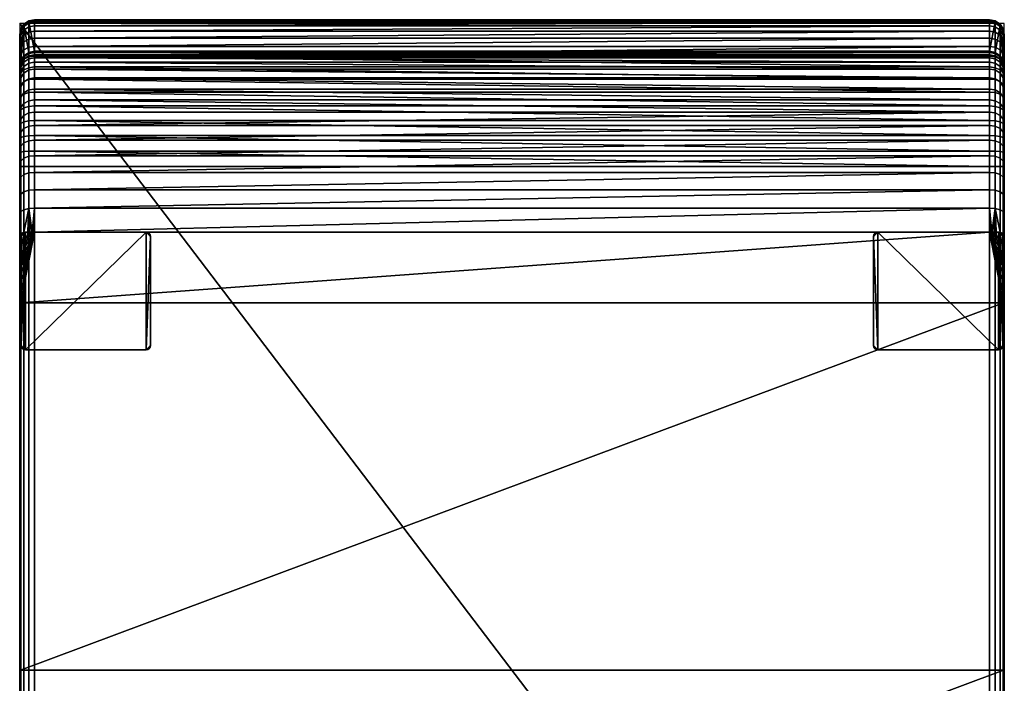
# Model space of a CAD drawing. Header units: millimetres. Extents: x 0 to 670, y -443 to 443.
# Tile 3 of 3: x 0 to 670, y -9 to 443. Entities that reach past the tile are written whole.
import ezdxf

# ---------------------------------------------------------------- set-up
doc = ezdxf.new("R2010")
doc.units = ezdxf.units.MM
doc.header["$MEASUREMENT"] = 0
for name, color, linetype, true_color in [('korpus', 7, 'Continuous', 0x000000), ('korpus boky', 1, 'Continuous', 0xff0000), ('korpus spodek', 252, 'Continuous', 0x696969), ('nozky', 254, 'Continuous', 0xbebebe), ('op pud plocha', 7, 'Continuous', 0x000000), ('openport', 5, 'Continuous', 0x0000ff)]:
    doc.layers.add(name, color=color, linetype=linetype, true_color=true_color)

msp = doc.modelspace()

# ---------------------------------------------------------------- linework, layer by layer
at = {"layer": 'openport'}
msp.add_lwpolyline([(0, -440), (670, -440), (670, 440), (0, 440)], close=True, dxfattribs=at)

# ---------------------------------------------------------------- meshes
at = {"layer": 'korpus'}
mesh = msp.add_polyface(dxfattribs=at)
corners = [(6.23, 419.69, 153.02), (6.16, 420.36, 154.89), (10, 421.13, 154.89), (10, 420.41, 152.84), (6.23, 418.05, 151.66), (10, 418.76, 151.46), (6.32, 415.91, 151.02), (10, 416.61, 150.93), (3, 417.58, 153.26), (2.91, 418.16, 154.89), (3, 415.95, 152), (2.93, 413.7, 151.31), (0.81, 414.38, 153.3), (0.76, 414.89, 154.89), (0.81, 412.76, 152.19), (6.32, 441.64, 332.04), (10, 442.34, 332.1), (10, 442.64, 321.46), (6.32, 441.94, 321.48), (2.93, 439.42, 331.86), (2.93, 439.71, 321.54), (0.7, 436.04, 331.58), (0.7, 436.32, 321.62), (0, 432.37, 331.29), (0, 432.64, 321.72), (6.32, 440.23, 342.51), (10, 440.92, 342.64), (2.93, 438.04, 342.09), (0.7, 434.71, 341.46), (0, 431.09, 340.77), (6.32, 437.72, 352.76), (10, 438.39, 352.97), (2.93, 435.58, 352.12), (0.7, 432.34, 351.14), (0, 428.82, 350.07), (6.32, 434.12, 362.69), (10, 434.77, 362.97), (2.93, 432.07, 361.83), (0.7, 428.95, 360.5), (0, 425.56, 359.07), (6.32, 429.49, 372.19), (10, 430.1, 372.53), (2.93, 427.54, 371.11), (0.7, 424.58, 369.46), (0, 421.36, 367.67), (6.32, 423.88, 381.14), (10, 424.46, 381.54), (2.93, 422.06, 379.86), (0.7, 419.29, 377.91), (0, 416.28, 375.79), (6.32, 417.36, 389.44), (10, 417.89, 389.91), (2.93, 415.68, 387.98), (0.7, 413.13, 385.74), (0, 410.37, 383.31), (6.32, 441.11, 310.95), (10, 441.8, 310.86), (0.7, 435.54, 311.69), (2.93, 438.9, 311.25), (0, 431.89, 312.17), (0, 411.04, 154.89), (10, 421.13, 154.89), (10, 441.8, 310.86), (660, 441.8, 310.86), (660, 421.13, 154.89), (660, 420.41, 152.84), (10, 420.41, 152.84), (660, 418.76, 151.46), (10, 416.61, 150.93), (10, 418.76, 151.46), (10, 442.64, 321.46), (660, 442.34, 332.1), (10, 442.34, 332.1), (10, 440.92, 342.64), (660, 442.64, 321.46), (660, 438.39, 352.97), (10, 438.39, 352.97), (10, 434.77, 362.97), (660, 430.1, 372.53), (10, 430.1, 372.53), (10, 424.46, 381.54), (660, 434.77, 362.97), (660, 440.92, 342.64), (660, 424.46, 381.54), (10, 417.89, 389.91)]
mesh.append_faces([[corners[k] for k in face] for face in [(0, 1, 2, 3), (4, 0, 3, 5), (6, 4, 5, 7), (8, 9, 1, 0), (10, 8, 0, 4), (11, 10, 4, 6), (12, 13, 9, 8), (14, 12, 8, 10), (15, 16, 17, 18), (19, 15, 18, 20), (21, 19, 20, 22), (23, 21, 22, 24), (25, 26, 16, 15), (27, 25, 15, 19), (28, 27, 19, 21), (29, 28, 21, 23), (30, 31, 26, 25), (32, 30, 25, 27), (33, 32, 27, 28), (34, 33, 28, 29), (35, 36, 31, 30), (37, 35, 30, 32), (38, 37, 32, 33), (39, 38, 33, 34), (40, 41, 36, 35), (42, 40, 35, 37), (43, 42, 37, 38), (44, 43, 38, 39), (45, 46, 41, 40), (47, 45, 40, 42), (48, 47, 42, 43), (49, 48, 43, 44), (50, 51, 46, 45), (52, 50, 45, 47), (53, 52, 47, 48), (54, 53, 48, 49), (55, 18, 17, 56), (57, 22, 20, 58), (59, 24, 22, 57), (58, 20, 18, 55), (2, 55, 56, 56), (13, 57, 58, 58), (60, 59, 57, 57), (58, 55, 1, 1), (55, 2, 1, 1), (57, 13, 60, 60), (58, 9, 13, 13), (58, 1, 9, 9), (61, 62, 63, 64), (65, 66, 61, 61), (67, 68, 69, 69), (66, 67, 69, 69), (63, 62, 70, 70), (71, 72, 73, 73), (74, 70, 72, 72), (75, 76, 77, 77), (78, 79, 80, 80), (81, 77, 79, 79), (82, 73, 76, 76), (71, 74, 72, 72), (83, 80, 84, 84)]])
mesh = msp.add_polyface(dxfattribs=at)
corners = [(663.77, 419.69, 153.02), (660, 420.41, 152.84), (660, 421.13, 154.89), (663.84, 420.36, 154.89), (663.77, 418.05, 151.66), (660, 418.76, 151.46), (663.68, 415.91, 151.02), (660, 416.61, 150.93), (667, 417.58, 153.26), (667.09, 418.16, 154.89), (667, 415.95, 152), (667.07, 413.7, 151.31), (669.19, 414.38, 153.3), (669.24, 414.89, 154.89), (669.19, 412.76, 152.19), (669.21, 411.73, 151.91), (663.68, 441.64, 332.04), (663.68, 441.94, 321.48), (660, 442.64, 321.46), (660, 442.34, 332.1), (667.07, 439.42, 331.86), (667.07, 439.71, 321.54), (669.3, 436.04, 331.58), (669.3, 436.32, 321.62), (670, 432.37, 331.29), (670, 432.64, 321.72), (663.68, 440.23, 342.51), (660, 440.92, 342.64), (667.07, 438.04, 342.09), (669.3, 434.71, 341.46), (670, 431.09, 340.77), (663.68, 437.72, 352.76), (660, 438.39, 352.97), (667.07, 435.58, 352.12), (669.3, 432.34, 351.14), (670, 428.82, 350.07), (663.68, 434.12, 362.69), (660, 434.77, 362.97), (667.07, 432.07, 361.83), (669.3, 428.95, 360.5), (670, 425.56, 359.07), (663.68, 429.49, 372.19), (660, 430.1, 372.53), (667.07, 427.54, 371.11), (669.3, 424.58, 369.46), (670, 421.36, 367.67), (663.68, 423.88, 381.14), (660, 424.46, 381.54), (667.07, 422.06, 379.86), (669.3, 419.29, 377.91), (670, 416.28, 375.79), (663.68, 417.36, 389.44), (660, 417.89, 389.91), (667.07, 415.68, 387.98), (669.3, 413.13, 385.74), (670, 410.37, 383.31), (663.68, 409.98, 397), (660, 410.46, 397.52), (663.68, 441.11, 310.95), (660, 441.8, 310.86), (669.3, 435.54, 311.69), (667.07, 438.9, 311.25), (670, 431.89, 312.17), (670, 411.04, 154.89), (10, 421.13, 154.89), (660, 421.13, 154.89), (660, 420.41, 152.84), (10, 420.41, 152.84), (660, 418.76, 151.46), (10, 416.61, 150.93), (660, 416.61, 150.93), (10, 440.92, 342.64), (660, 440.92, 342.64), (660, 442.34, 332.1), (10, 442.64, 321.46), (660, 442.64, 321.46), (660, 441.8, 310.86), (660, 438.39, 352.97), (10, 434.77, 362.97), (660, 434.77, 362.97), (10, 438.39, 352.97), (10, 430.1, 372.53), (660, 430.1, 372.53), (10, 424.46, 381.54), (660, 424.46, 381.54), (10, 417.89, 389.91), (660, 417.89, 389.91), (660, 410.46, 397.52)]
mesh.append_faces([[corners[k] for k in face] for face in [(0, 1, 2, 3), (4, 5, 1, 0), (6, 7, 5, 4), (8, 0, 3, 9), (10, 4, 0, 8), (11, 6, 4, 10), (12, 8, 9, 13), (14, 10, 8, 12), (11, 10, 15, 15), (16, 17, 18, 19), (20, 21, 17, 16), (22, 23, 21, 20), (24, 25, 23, 22), (26, 16, 19, 27), (28, 20, 16, 26), (29, 22, 20, 28), (30, 24, 22, 29), (31, 26, 27, 32), (33, 28, 26, 31), (34, 29, 28, 33), (35, 30, 29, 34), (36, 31, 32, 37), (38, 33, 31, 36), (39, 34, 33, 38), (40, 35, 34, 39), (41, 36, 37, 42), (43, 38, 36, 41), (44, 39, 38, 43), (45, 40, 39, 44), (46, 41, 42, 47), (48, 43, 41, 46), (49, 44, 43, 48), (50, 45, 44, 49), (51, 46, 47, 52), (53, 48, 46, 51), (54, 49, 48, 53), (55, 50, 49, 54), (56, 51, 52, 57), (58, 59, 18, 17), (60, 61, 21, 23), (62, 60, 23, 25), (61, 58, 17, 21), (2, 59, 58, 58), (13, 61, 60, 60), (63, 60, 62, 62), (61, 3, 58, 58), (58, 3, 2, 2), (60, 63, 13, 13), (61, 13, 9, 9), (61, 9, 3, 3), (64, 65, 66, 66), (67, 66, 68, 68), (69, 68, 70, 70), (71, 72, 73, 73), (74, 75, 76, 76), (77, 78, 79, 79), (80, 77, 72, 72), (81, 82, 79, 79), (82, 83, 84, 84), (84, 85, 86, 86), (87, 86, 85, 85)]])
mesh = msp.add_polyface(dxfattribs=at)
corners = [(0.7, 410.34, 151.76), (0.05, 408.31, 152.12), (0.2, 409.27, 152.01), (0, 407.34, 152.23), (0, 406.69, 152.24), (0.79, 411.73, 151.91), (2.93, 413.7, 151.31), (3, 415.95, 152), (0.81, 412.76, 152.19), (0, 410.56, 153.33), (0, 411.04, 154.89), (0.76, 414.89, 154.89), (0.81, 414.38, 153.3), (0.22, 410.9, 152.28), (0, 408.96, 152.41), (0.06, 408.91, 152.15), (0.21, 409.87, 152.07), (0, 407.93, 152.25), (6.32, 342.67, 423.3), (6.32, -342.67, 423.3), (10, -342.67, 424), (10, 342.67, 424), (0.7, 342.67, 417.68), (0.7, -342.67, 417.68), (2.93, -342.67, 421.07), (2.93, 342.67, 421.07), (0, 342.67, 414), (0, -342.67, 414), (6.32, 409.98, 397), (10, 410.46, 397.52), (10, 417.89, 389.91), (6.32, 417.36, 389.44), (2.93, 408.47, 395.36), (2.93, 415.68, 387.98), (0.7, 406.18, 392.87), (0.7, 413.13, 385.74), (0, 403.68, 390.16), (0, 410.37, 383.31), (6.32, 401.85, 403.73), (10, 402.26, 404.3), (2.93, 400.52, 401.95), (0.7, 398.5, 399.22), (0, 396.3, 396.27), (6.32, 393.04, 409.57), (10, 393.4, 410.18), (2.93, 391.91, 407.65), (0.7, 390.19, 404.73), (0, 388.33, 401.56), (6.32, 383.67, 414.44), (10, 383.96, 415.08), (2.93, 382.75, 412.41), (0.7, 381.35, 409.33), (0, 379.83, 405.97), (6.32, 373.83, 418.28), (10, 374.06, 418.95), (2.93, 373.14, 416.17), (0.7, 372.07, 412.95), (0, 370.92, 409.45), (6.32, 363.64, 421.06), (10, 363.79, 421.74), (2.93, 363.17, 418.88), (0.7, 362.46, 415.57), (0, 361.68, 411.97), (6.32, 353.22, 422.74), (10, 353.29, 423.43), (2.93, 352.98, 420.52), (0.7, 352.62, 417.15), (0, 352.23, 413.49), (660, 342.67, 424), (10, 342.67, 424), (10, -342.67, 424), (660, -342.67, 424), (660, 383.96, 415.08), (10, 393.4, 410.18), (10, 383.96, 415.08), (660, 402.26, 404.3), (10, 410.46, 397.52), (10, 402.26, 404.3), (10, 353.29, 423.43), (660, 363.79, 421.74), (10, 374.06, 418.95), (10, 363.79, 421.74), (660, 374.06, 418.95), (660, 410.46, 397.52), (10, 417.89, 389.91)]
mesh.append_faces([[corners[k] for k in face] for face in [(0, 1, 2, 2), (0, 3, 1, 1), (0, 4, 3, 3), (5, 6, 0, 0), (7, 5, 8, 8), (6, 5, 7, 7), (9, 10, 11, 12), (13, 12, 8, 8), (9, 13, 14, 14), (12, 13, 9, 9), (1, 15, 16, 2), (3, 17, 15, 1), (5, 2, 16, 16), (0, 2, 5, 5), (16, 13, 8, 5), (15, 13, 16, 16), (14, 15, 17, 17), (13, 15, 14, 14), (18, 19, 20, 21), (22, 23, 24, 25), (26, 27, 23, 22), (25, 24, 19, 18), (28, 29, 30, 31), (32, 28, 31, 33), (34, 32, 33, 35), (36, 34, 35, 37), (38, 39, 29, 28), (40, 38, 28, 32), (41, 40, 32, 34), (42, 41, 34, 36), (43, 44, 39, 38), (45, 43, 38, 40), (46, 45, 40, 41), (47, 46, 41, 42), (48, 49, 44, 43), (50, 48, 43, 45), (51, 50, 45, 46), (52, 51, 46, 47), (53, 54, 49, 48), (55, 53, 48, 50), (56, 55, 50, 51), (57, 56, 51, 52), (58, 59, 54, 53), (60, 58, 53, 55), (61, 60, 55, 56), (62, 61, 56, 57), (63, 64, 59, 58), (65, 63, 58, 60), (66, 65, 60, 61), (67, 66, 61, 62), (18, 21, 64, 63), (25, 18, 63, 65), (22, 25, 65, 66), (26, 22, 66, 67), (68, 69, 70, 71), (72, 73, 74, 74), (75, 76, 77, 77), (68, 78, 69, 69), (79, 80, 81, 81), (82, 74, 80, 80), (76, 83, 84, 84)]])
mesh = msp.add_polyface(dxfattribs=at)
corners = [(669.3, 410.34, 151.76), (669.8, 409.27, 152.01), (669.95, 408.31, 152.12), (670, 407.34, 152.23), (670, 406.69, 152.24), (669.21, 411.73, 151.91), (667.07, 413.7, 151.31), (667, 415.95, 152), (669.19, 412.76, 152.19), (670, 410.56, 153.33), (669.19, 414.38, 153.3), (669.24, 414.89, 154.89), (670, 411.04, 154.89), (669.78, 410.9, 152.28), (670, 408.96, 152.41), (669.79, 409.87, 152.07), (669.94, 408.91, 152.15), (670, 407.93, 152.25), (663.68, 342.67, 423.3), (660, 342.67, 424), (660, -342.67, 424), (663.68, -342.67, 423.3), (669.3, 342.67, 417.68), (667.07, 342.67, 421.07), (667.07, -342.67, 421.07), (669.3, -342.67, 417.68), (670, 342.67, 414), (670, -342.67, 414), (667.07, 408.47, 395.36), (667.07, 415.68, 387.98), (663.68, 417.36, 389.44), (663.68, 409.98, 397), (669.3, 406.18, 392.87), (669.3, 413.13, 385.74), (670, 403.68, 390.16), (670, 410.37, 383.31), (663.68, 401.85, 403.73), (660, 410.46, 397.52), (660, 402.26, 404.3), (667.07, 400.52, 401.95), (669.3, 398.5, 399.22), (670, 396.3, 396.27), (663.68, 393.04, 409.57), (660, 393.4, 410.18), (667.07, 391.91, 407.65), (669.3, 390.19, 404.73), (670, 388.33, 401.56), (663.68, 383.67, 414.44), (660, 383.96, 415.08), (667.07, 382.75, 412.41), (669.3, 381.35, 409.33), (670, 379.83, 405.97), (663.68, 373.83, 418.28), (660, 374.06, 418.95), (667.07, 373.14, 416.17), (669.3, 372.07, 412.95), (670, 370.92, 409.45), (663.68, 363.64, 421.06), (660, 363.79, 421.74), (667.07, 363.17, 418.88), (669.3, 362.46, 415.57), (670, 361.68, 411.97), (663.68, 353.22, 422.74), (660, 353.29, 423.43), (667.07, 352.98, 420.52), (669.3, 352.62, 417.15), (670, 352.23, 413.49), (10, 402.26, 404.3), (10, 393.4, 410.18), (660, 393.4, 410.18), (10, 363.79, 421.74), (10, 353.29, 423.43), (660, 353.29, 423.43), (660, 402.26, 404.3), (10, 410.46, 397.52), (660, 410.46, 397.52), (660, 363.79, 421.74), (10, 383.96, 415.08), (660, 374.06, 418.95), (660, 383.96, 415.08), (10, 374.06, 418.95), (660, 342.67, 424)]
mesh.append_faces([[corners[k] for k in face] for face in [(0, 1, 2, 2), (0, 2, 3, 3), (0, 3, 4, 4), (5, 0, 6, 6), (7, 8, 5, 5), (9, 10, 11, 12), (13, 8, 10, 10), (9, 14, 13, 13), (10, 9, 13, 13), (2, 1, 15, 16), (3, 2, 16, 17), (5, 15, 1, 1), (0, 5, 1, 1), (15, 5, 8, 13), (16, 15, 13, 13), (14, 17, 16, 16), (13, 14, 16, 16), (18, 19, 20, 21), (22, 23, 24, 25), (26, 22, 25, 27), (23, 18, 21, 24), (28, 29, 30, 31), (32, 33, 29, 28), (34, 35, 33, 32), (36, 31, 37, 38), (39, 28, 31, 36), (40, 32, 28, 39), (41, 34, 32, 40), (42, 36, 38, 43), (44, 39, 36, 42), (45, 40, 39, 44), (46, 41, 40, 45), (47, 42, 43, 48), (49, 44, 42, 47), (50, 45, 44, 49), (51, 46, 45, 50), (52, 47, 48, 53), (54, 49, 47, 52), (55, 50, 49, 54), (56, 51, 50, 55), (57, 52, 53, 58), (59, 54, 52, 57), (60, 55, 54, 59), (61, 56, 55, 60), (62, 57, 58, 63), (64, 59, 57, 62), (65, 60, 59, 64), (66, 61, 60, 65), (18, 62, 63, 19), (23, 64, 62, 18), (22, 65, 64, 23), (26, 66, 65, 22), (67, 68, 69, 69), (70, 71, 72, 72), (67, 69, 73, 73), (74, 73, 75, 75), (70, 72, 76, 76), (77, 78, 79, 79), (78, 80, 76, 76), (68, 79, 69, 69), (72, 71, 81, 81)]])
at = {"layer": 'korpus boky'}
mesh = msp.add_polyface(dxfattribs=at)
corners = [(0, -432.64, 321.72), (0, -432.37, 331.29), (0, -431.89, 312.17), (0, -431.09, 340.77), (0, -428.82, 350.07), (0, -425.56, 359.07), (0, -421.47, 233.53), (0, -421.36, 367.67), (0, -416.28, 375.79), (0, -411.04, 154.89), (0, -410.56, 153.33), (0, -410.37, 383.31), (0, -408.96, 152.41), (0, -407.93, 152.25), (0, -407.34, 152.23), (0, -406.69, 152.24), (0, -403.9, 136.96), (0, -403.68, 390.16), (0, -399.62, 122.04), (0, -396.3, 396.27), (0, -393.89, 107.6), (0, -388.33, 401.56), (0, -386.78, 93.79), (0, -379.87, 82.92), (0, -379.83, 405.97), (0, -372.1, 72.65), (0, -370.92, 409.45), (0, -363.52, 63.04), (0, -361.68, 411.97), (0, -354.19, 54.16), (0, -352.23, 413.49), (0, -344.16, 46.08), (0, -342.67, 414), (0, -333.51, 38.84), (0, -322.3, 32.48), (0, -310.62, 27.06), (0, -296, 21.83), (0, -280.94, 18.05), (0, -265.57, 15.76), (0, -250.06, 15), (0, 250.06, 15), (0, 265.57, 15.76), (0, 280.94, 18.05), (0, 296, 21.83), (0, 310.62, 27.06), (0, 322.3, 32.48), (0, 333.51, 38.84), (0, 342.67, 414), (0, 344.16, 46.08), (0, 352.23, 413.49), (0, 354.19, 54.16), (0, 361.68, 411.97), (0, 363.52, 63.04), (0, 370.92, 409.45), (0, 372.1, 72.65), (0, 379.83, 405.97), (0, 379.87, 82.92), (0, 386.78, 93.79), (0, 388.33, 401.56), (0, 393.89, 107.6), (0, 396.3, 396.27), (0, 399.62, 122.04), (0, 403.68, 390.16), (0, 403.9, 136.96), (0, 406.69, 152.24), (0, 407.34, 152.23), (0, 407.93, 152.25), (0, 408.96, 152.41), (0, 410.37, 383.31), (0, 410.56, 153.33), (0, 411.04, 154.89), (0, 416.28, 375.79), (0, 421.36, 367.67), (0, 425.56, 359.07), (0, 428.82, 350.07), (0, 431.09, 340.77), (0, 431.89, 312.17), (0, 432.37, 331.29), (0, 432.64, 321.72)]
mesh.append_faces([[corners[k] for k in face] for face in [(20, 18, 25, 25), (20, 23, 22, 22), (18, 15, 39, 39), (13, 12, 9, 9), (18, 16, 15, 15), (14, 13, 9, 9), (15, 14, 9, 9), (23, 20, 25, 25), (36, 35, 34, 34), (37, 36, 33, 33), (34, 33, 36, 36), (37, 18, 39, 39), (31, 27, 25, 25), (25, 33, 31, 31), (29, 27, 31, 31), (37, 33, 25, 25), (37, 25, 18, 18), (39, 15, 6, 6), (2, 0, 1, 1), (7, 28, 2, 2), (7, 2, 1, 1), (2, 32, 6, 6), (5, 3, 4, 4), (3, 5, 1, 1), (5, 7, 1, 1), (8, 17, 7, 7), (12, 10, 9, 9), (6, 15, 9, 9), (19, 7, 17, 17), (11, 17, 8, 8), (28, 19, 21, 21), (32, 2, 28, 28), (26, 21, 24, 24), (30, 32, 28, 28), (28, 21, 26, 26), (19, 28, 7, 7), (32, 39, 6, 6), (37, 39, 38, 38), (47, 40, 39, 39), (42, 40, 61, 61), (41, 40, 42, 42), (42, 46, 43, 43), (43, 46, 45, 45), (48, 46, 54, 54), (42, 54, 46, 46), (45, 44, 43, 43), (48, 52, 50, 50), (42, 61, 54, 54), (59, 57, 56, 56), (54, 59, 56, 56), (59, 54, 61, 61), (64, 63, 61, 61), (65, 64, 70, 70), (66, 65, 70, 70), (61, 40, 64, 64), (52, 48, 54, 54), (64, 40, 47, 47), (62, 72, 60, 60), (68, 71, 62, 62), (47, 51, 76, 76), (76, 64, 47, 47), (58, 60, 51, 51), (51, 47, 49, 49), (51, 53, 58, 58), (77, 51, 60, 60), (58, 53, 55, 55), (70, 67, 66, 66), (70, 64, 76, 76), (77, 78, 76, 76), (76, 51, 77, 77), (72, 77, 60, 60), (71, 72, 62, 62), (74, 75, 73, 73), (77, 72, 73, 73), (77, 73, 75, 75), (69, 67, 70, 70), (32, 47, 39, 39)]])
mesh = msp.add_polyface(dxfattribs=at)
corners = [(670, -432.64, 321.72), (670, -432.37, 331.29), (670, -431.89, 312.17), (670, -431.09, 340.77), (670, -428.82, 350.07), (670, -425.56, 359.07), (670, -421.47, 233.53), (670, -421.36, 367.67), (670, -416.28, 375.79), (670, -411.04, 154.89), (670, -410.56, 153.33), (670, -410.37, 383.31), (670, -408.96, 152.41), (670, -407.93, 152.25), (670, -407.34, 152.23), (670, -406.69, 152.24), (670, -403.9, 136.96), (670, -403.68, 390.16), (670, -399.62, 122.04), (670, -396.3, 396.27), (670, -393.89, 107.6), (670, -388.33, 401.56), (670, -386.78, 93.79), (670, -379.87, 82.92), (670, -379.83, 405.97), (670, -372.1, 72.65), (670, -370.92, 409.45), (670, -363.52, 63.04), (670, -361.68, 411.97), (670, -354.19, 54.16), (670, -352.23, 413.49), (670, -344.16, 46.08), (670, -342.67, 414), (670, -333.51, 38.84), (670, -322.3, 32.48), (670, -310.62, 27.06), (670, -296, 21.83), (670, -280.94, 18.05), (670, -265.57, 15.76), (670, -250.06, 15), (670, 250.06, 15), (670, 265.57, 15.76), (670, 280.94, 18.05), (670, 296, 21.83), (670, 310.62, 27.06), (670, 322.3, 32.48), (670, 333.51, 38.84), (670, 342.67, 414), (670, 344.16, 46.08), (670, 352.23, 413.49), (670, 354.19, 54.16), (670, 361.68, 411.97), (670, 363.52, 63.04), (670, 370.92, 409.45), (670, 372.1, 72.65), (670, 379.83, 405.97), (670, 379.87, 82.92), (670, 386.78, 93.79), (670, 388.33, 401.56), (670, 393.89, 107.6), (670, 396.3, 396.27), (670, 399.62, 122.04), (670, 403.68, 390.16), (670, 403.9, 136.96), (670, 406.69, 152.24), (670, 407.34, 152.23), (670, 407.93, 152.25), (670, 408.96, 152.41), (670, 410.37, 383.31), (670, 410.56, 153.33), (670, 411.04, 154.89), (670, 416.28, 375.79), (670, 421.36, 367.67), (670, 425.56, 359.07), (670, 428.82, 350.07), (670, 431.09, 340.77), (670, 431.89, 312.17), (670, 432.37, 331.29), (670, 432.64, 321.72)]
mesh.append_faces([[corners[k] for k in face] for face in [(20, 25, 18, 18), (20, 22, 23, 23), (18, 39, 15, 15), (13, 9, 12, 12), (18, 15, 16, 16), (14, 9, 13, 13), (15, 9, 14, 14), (23, 25, 20, 20), (36, 34, 35, 35), (37, 33, 36, 36), (34, 36, 33, 33), (37, 39, 18, 18), (31, 25, 27, 27), (25, 31, 33, 33), (29, 31, 27, 27), (37, 25, 33, 33), (37, 18, 25, 25), (39, 6, 15, 15), (2, 1, 0, 0), (7, 2, 28, 28), (7, 1, 2, 2), (2, 6, 32, 32), (5, 4, 3, 3), (3, 1, 5, 5), (5, 1, 7, 7), (8, 7, 17, 17), (12, 9, 10, 10), (6, 9, 15, 15), (19, 17, 7, 7), (11, 8, 17, 17), (28, 21, 19, 19), (32, 28, 2, 2), (26, 24, 21, 21), (30, 28, 32, 32), (28, 26, 21, 21), (19, 7, 28, 28), (32, 6, 39, 39), (37, 38, 39, 39), (47, 39, 40, 40), (42, 61, 40, 40), (41, 42, 40, 40), (42, 43, 46, 46), (43, 45, 46, 46), (48, 54, 46, 46), (42, 46, 54, 54), (45, 43, 44, 44), (48, 50, 52, 52), (42, 54, 61, 61), (59, 56, 57, 57), (54, 56, 59, 59), (59, 61, 54, 54), (64, 61, 63, 63), (65, 70, 64, 64), (66, 70, 65, 65), (61, 64, 40, 40), (52, 54, 48, 48), (64, 47, 40, 40), (62, 60, 72, 72), (68, 62, 71, 71), (47, 76, 51, 51), (76, 47, 64, 64), (58, 51, 60, 60), (51, 49, 47, 47), (51, 58, 53, 53), (77, 60, 51, 51), (58, 55, 53, 53), (70, 66, 67, 67), (70, 76, 64, 64), (77, 76, 78, 78), (76, 77, 51, 51), (72, 60, 77, 77), (71, 62, 72, 72), (74, 73, 75, 75), (77, 73, 72, 72), (77, 75, 73, 73), (69, 70, 67, 67), (32, 39, 47, 47)]])
at = {"layer": 'korpus spodek'}
mesh = msp.add_polyface(dxfattribs=at)
corners = [(3.13, 287.39, 12), (5.21, 293.59, 12), (10, 298.05, 12), (7.03, 296.44, 12), (9.15, 297.93, 12), (8.38, 297.59, 12), (1.98, 281.15, 12), (1.28, 274.84, 12), (0.87, 268.81, 12), (0.46, 250.06, 12), (660, 298.05, 12), (669.54, 250.06, 12), (0.46, 0, 12), (6.32, 338.42, 30.94), (10, 338.79, 30.34), (10, 326.88, 23.59), (6.32, 326.55, 24.21), (6.32, 349.7, 38.61), (10, 350.12, 38.04), (6.32, 360.32, 47.17), (10, 360.78, 46.64), (2.93, 358.85, 48.84), (2.93, 348.37, 40.4), (6.32, 370.2, 56.57), (10, 370.7, 56.08), (2.93, 368.6, 58.12), (6.32, 379.28, 66.74), (10, 379.82, 66.3), (2.93, 377.56, 68.16), (6.32, 387.51, 77.62), (10, 388.09, 77.22), (2.93, 385.68, 78.89), (6.32, 394.82, 89.13), (10, 395.43, 88.78), (2.93, 392.9, 90.25), (6.32, 402.35, 103.75), (10, 402.99, 103.46), (2.93, 400.33, 104.67), (6.32, 408.42, 119.04), (10, 409.08, 118.81), (2.93, 406.31, 119.75), (6.32, 412.95, 134.84), (10, 413.64, 134.68), (2.93, 410.79, 135.35), (6.32, 415.91, 151.02), (10, 416.61, 150.93), (2.93, 413.7, 151.31), (10, 314.45, 17.83), (9.15, 297.93, 12), (8.38, 297.59, 12), (10, 298.05, 12), (6.32, 314.18, 18.47), (7.03, 296.44, 12), (5.21, 293.59, 12), (10, 314.45, 17.83), (660, 314.45, 17.83), (10, 298.05, 12), (10, 326.88, 23.59), (660, 326.88, 23.59), (660, 360.78, 46.64), (10, 350.12, 38.04), (10, 360.78, 46.64), (660, 350.12, 38.04), (10, 338.79, 30.34), (660, 338.79, 30.34), (10, 370.7, 56.08), (660, 370.7, 56.08), (10, 379.82, 66.3), (10, 388.09, 77.22), (660, 379.82, 66.3), (10, 395.43, 88.78), (660, 388.09, 77.22), (10, 409.08, 118.81), (660, 402.99, 103.46), (10, 402.99, 103.46), (660, 409.08, 118.81), (10, 413.64, 134.68), (660, 395.43, 88.78), (10, 416.61, 150.93), (660, 413.64, 134.68)]
mesh.append_faces([[corners[k] for k in face] for face in [(0, 1, 2, 2), (3, 2, 1, 1), (4, 2, 5, 5), (3, 5, 2, 2), (6, 0, 2, 2), (7, 6, 2, 2), (8, 7, 2, 2), (9, 2, 10, 10), (11, 12, 9, 9), (13, 14, 15, 16), (17, 18, 14, 13), (19, 20, 18, 17), (21, 19, 17, 22), (23, 24, 20, 19), (25, 23, 19, 21), (26, 27, 24, 23), (28, 26, 23, 25), (29, 30, 27, 26), (31, 29, 26, 28), (32, 33, 30, 29), (34, 32, 29, 31), (35, 36, 33, 32), (37, 35, 32, 34), (38, 39, 36, 35), (40, 38, 35, 37), (41, 42, 39, 38), (43, 41, 38, 40), (44, 45, 42, 41), (46, 44, 41, 43), (47, 48, 49, 49), (48, 47, 50, 50), (51, 47, 49, 49), (15, 47, 51, 16), (52, 53, 51, 51), (49, 52, 51, 51), (54, 55, 56, 56), (54, 57, 58, 58), (59, 60, 61, 61), (60, 62, 63, 63), (63, 64, 57, 57), (65, 66, 61, 61), (64, 58, 57, 57), (67, 68, 69, 69), (68, 70, 71, 71), (72, 73, 74, 74), (75, 72, 76, 76), (77, 70, 74, 74), (76, 78, 79, 79)]])
mesh = msp.add_polyface(dxfattribs=at)
corners = [(663.68, 349.7, 38.61), (663.68, 338.42, 30.94), (660, 338.79, 30.34), (660, 350.12, 38.04), (667.07, 348.37, 40.4), (667.07, 337.24, 32.83), (669.3, 346.35, 43.12), (669.3, 335.45, 35.71), (663.68, 360.32, 47.17), (660, 360.78, 46.64), (667.07, 358.85, 48.84), (669.3, 356.62, 51.39), (670, 354.19, 54.16), (670, 344.16, 46.08), (663.68, 370.2, 56.57), (660, 370.7, 56.08), (667.07, 368.6, 58.12), (669.3, 366.16, 60.48), (670, 363.52, 63.04), (663.68, 379.28, 66.74), (660, 379.82, 66.3), (667.07, 377.56, 68.16), (669.3, 374.94, 70.31), (670, 372.1, 72.65), (663.68, 387.51, 77.62), (660, 388.09, 77.22), (667.07, 385.68, 78.89), (669.3, 382.89, 80.82), (670, 379.87, 82.92), (663.68, 394.82, 89.13), (660, 395.43, 88.78), (667.07, 392.9, 90.25), (669.3, 389.96, 91.95), (670, 386.78, 93.79), (663.68, 402.35, 103.75), (660, 402.99, 103.46), (667.07, 400.33, 104.67), (669.3, 397.24, 106.08), (670, 393.89, 107.6), (663.68, 408.42, 119.04), (660, 409.08, 118.81), (667.07, 406.31, 119.75), (669.3, 403.1, 120.85), (670, 399.62, 122.04), (663.68, 412.95, 134.84), (660, 413.64, 134.68), (667.07, 410.79, 135.35), (669.3, 407.48, 136.12), (670, 403.9, 136.96), (663.68, 415.91, 151.02), (660, 416.61, 150.93), (667.07, 413.7, 151.31), (669.3, 410.34, 151.76), (670, 406.69, 152.24), (10, 360.78, 46.64), (660, 370.7, 56.08), (660, 360.78, 46.64), (10, 350.12, 38.04), (660, 350.12, 38.04), (10, 370.7, 56.08), (660, 379.82, 66.3), (10, 388.09, 77.22), (660, 388.09, 77.22), (10, 395.43, 88.78), (660, 395.43, 88.78), (10, 409.08, 118.81), (660, 409.08, 118.81), (660, 402.99, 103.46), (10, 416.61, 150.93), (660, 416.61, 150.93), (660, 413.64, 134.68), (10, 413.64, 134.68), (10, 402.99, 103.46), (10, 379.82, 66.3)]
mesh.append_faces([[corners[k] for k in face] for face in [(0, 1, 2, 3), (4, 5, 1, 0), (6, 7, 5, 4), (8, 0, 3, 9), (10, 4, 0, 8), (11, 6, 4, 10), (12, 13, 6, 11), (14, 8, 9, 15), (16, 10, 8, 14), (17, 11, 10, 16), (18, 12, 11, 17), (19, 14, 15, 20), (21, 16, 14, 19), (22, 17, 16, 21), (23, 18, 17, 22), (24, 19, 20, 25), (26, 21, 19, 24), (27, 22, 21, 26), (28, 23, 22, 27), (29, 24, 25, 30), (31, 26, 24, 29), (32, 27, 26, 31), (33, 28, 27, 32), (34, 29, 30, 35), (36, 31, 29, 34), (37, 32, 31, 36), (38, 33, 32, 37), (39, 34, 35, 40), (41, 36, 34, 39), (42, 37, 36, 41), (43, 38, 37, 42), (44, 39, 40, 45), (46, 41, 39, 44), (47, 42, 41, 46), (48, 43, 42, 47), (49, 44, 45, 50), (51, 46, 44, 49), (52, 47, 46, 51), (53, 48, 47, 52), (54, 55, 56, 56), (57, 56, 58, 58), (55, 59, 60, 60), (61, 62, 60, 60), (63, 64, 62, 62), (65, 66, 67, 67), (68, 69, 70, 70), (70, 66, 71, 71), (67, 64, 72, 72), (59, 73, 60, 60)]])
mesh = msp.add_polyface(dxfattribs=at)
corners = [(0.49, 256.11, 12), (10, 298.05, 12), (0.46, 250.06, 12), (0.62, 262.46, 12), (0.87, 268.81, 12), (0.7, 281.65, 14.44), (0, 265.57, 15.76), (0, 280.94, 18.05), (0, 296, 21.83), (0.7, 297.07, 18.3), (6.32, 314.18, 18.47), (2.93, 298.05, 15.06), (2.93, 313.33, 20.53), (0.7, 312.03, 23.66), (0, 310.62, 27.06), (2.93, 325.54, 26.19), (6.32, 326.55, 24.21), (0.7, 323.99, 29.21), (0, 322.3, 32.48), (2.93, 337.24, 32.83), (6.32, 338.42, 30.94), (0.7, 335.45, 35.71), (0, 333.51, 38.84), (2.93, 348.37, 40.4), (6.32, 349.7, 38.61), (0.7, 346.35, 43.12), (0, 344.16, 46.08), (0.7, 356.62, 51.39), (2.93, 358.85, 48.84), (0, 354.19, 54.16), (0.7, 366.16, 60.48), (2.93, 368.6, 58.12), (0, 363.52, 63.04), (0.7, 374.94, 70.31), (2.93, 377.56, 68.16), (0, 372.1, 72.65), (0.7, 382.89, 80.82), (2.93, 385.68, 78.89), (0, 379.87, 82.92), (0.7, 389.96, 91.95), (2.93, 392.9, 90.25), (0, 386.78, 93.79), (0.7, 397.24, 106.08), (2.93, 400.33, 104.67), (0, 393.89, 107.6), (0.7, 403.1, 120.85), (2.93, 406.31, 119.75), (0, 399.62, 122.04), (0.7, 407.48, 136.12), (2.93, 410.79, 135.35), (0, 403.9, 136.96), (0.7, 410.34, 151.76), (2.93, 413.7, 151.31), (0, 406.69, 152.24), (1.28, 274.84, 12), (0.87, 268.81, 12), (1.98, 281.15, 12), (3.13, 287.39, 12), (0.49, 256.11, 12), (0.46, 250.06, 12), (0, 250.06, 15), (0.62, 262.46, 12), (5.21, 293.59, 12), (0.46, 0, 12)]
mesh.append_faces([[corners[k] for k in face] for face in [(0, 1, 2, 2), (1, 0, 3, 3), (1, 3, 4, 4), (5, 6, 7, 7), (8, 9, 5, 7), (10, 11, 12, 12), (13, 12, 11, 9), (14, 13, 9, 8), (15, 16, 10, 12), (17, 15, 12, 13), (18, 17, 13, 14), (19, 20, 16, 15), (21, 19, 15, 17), (22, 21, 17, 18), (23, 24, 20, 19), (25, 23, 19, 21), (26, 25, 21, 22), (27, 28, 23, 25), (29, 27, 25, 26), (30, 31, 28, 27), (32, 30, 27, 29), (33, 34, 31, 30), (35, 33, 30, 32), (36, 37, 34, 33), (38, 36, 33, 35), (39, 40, 37, 36), (41, 39, 36, 38), (42, 43, 40, 39), (44, 42, 39, 41), (45, 46, 43, 42), (47, 45, 42, 44), (48, 49, 46, 45), (50, 48, 45, 47), (51, 52, 49, 48), (53, 51, 48, 50), (5, 54, 55, 55), (9, 56, 5, 5), (57, 56, 9, 9), (54, 5, 56, 56), (6, 5, 55, 55), (58, 59, 60, 60), (6, 61, 58, 58), (55, 61, 6, 6), (60, 6, 58, 58), (10, 62, 11, 11), (57, 9, 11, 11), (62, 57, 11, 11), (63, 60, 59, 59)]])
mesh = msp.add_polyface(dxfattribs=at)
corners = [(660, 298.05, 12), (669.38, 262.46, 12), (669.51, 256.11, 12), (669.54, 250.06, 12), (668.72, 274.84, 12), (669.13, 268.81, 12), (0.46, 250.06, 12), (664.79, 293.59, 12), (666.87, 287.39, 12), (668.02, 281.15, 12), (661.62, 297.59, 12), (662.97, 296.44, 12), (660.85, 297.93, 12), (669.54, 0, 12), (0.46, 0, 12), (669.3, 281.65, 14.44), (670, 280.94, 18.05), (670, 265.57, 15.76), (670, 296, 21.83), (669.3, 297.07, 18.3), (663.68, 314.18, 18.47), (667.07, 313.33, 20.53), (667.07, 298.05, 15.06), (669.3, 312.03, 23.66), (670, 310.62, 27.06), (667.07, 325.54, 26.19), (663.68, 326.55, 24.21), (669.3, 323.99, 29.21), (670, 322.3, 32.48), (663.68, 338.42, 30.94), (660, 326.88, 23.59), (660, 338.79, 30.34), (667.07, 337.24, 32.83), (669.3, 335.45, 35.71), (670, 333.51, 38.84), (670, 344.16, 46.08), (669.3, 346.35, 43.12), (669.13, 268.81, 12), (668.72, 274.84, 12), (668.02, 281.15, 12), (666.87, 287.39, 12), (669.51, 256.11, 12), (670, 250.06, 15), (669.54, 250.06, 12), (669.38, 262.46, 12), (660, 314.45, 17.83), (661.62, 297.59, 12), (660.85, 297.93, 12), (660, 298.05, 12), (664.79, 293.59, 12), (662.97, 296.44, 12), (669.54, 0, 12), (670, -250.06, 15), (10, 298.05, 12), (660, 314.45, 17.83), (660, 298.05, 12), (10, 314.45, 17.83), (660, 326.88, 23.59), (10, 338.79, 30.34), (660, 350.12, 38.04), (660, 338.79, 30.34)]
mesh.append_faces([[corners[k] for k in face] for face in [(0, 1, 2, 2), (2, 3, 0, 0), (4, 5, 0, 0), (5, 1, 0, 0), (6, 0, 3, 3), (7, 8, 0, 0), (9, 0, 8, 8), (0, 10, 11, 11), (10, 0, 12, 12), (0, 11, 7, 7), (0, 9, 4, 4), (13, 14, 3, 3), (15, 16, 17, 17), (18, 16, 15, 19), (20, 21, 22, 22), (23, 19, 22, 21), (24, 18, 19, 23), (25, 21, 20, 26), (27, 23, 21, 25), (28, 24, 23, 27), (29, 26, 30, 31), (32, 25, 26, 29), (33, 27, 25, 32), (34, 28, 27, 33), (35, 34, 33, 36), (15, 37, 38, 38), (19, 15, 39, 39), (40, 19, 39, 39), (38, 39, 15, 15), (17, 37, 15, 15), (41, 42, 43, 43), (17, 41, 44, 44), (37, 17, 44, 44), (42, 41, 17, 17), (45, 46, 47, 47), (47, 48, 45, 45), (20, 46, 45, 45), (30, 26, 20, 45), (20, 22, 49, 49), (50, 20, 49, 49), (40, 22, 19, 19), (46, 20, 50, 50), (49, 22, 40, 40), (51, 43, 42, 42), (42, 52, 51, 51), (53, 54, 55, 55), (56, 57, 54, 54), (58, 59, 60, 60)]])
mesh = msp.add_polyface(dxfattribs=at)
corners = [(8.27, -297.52, 12), (10, -298.05, 12), (9.1, -297.91, 12), (6.91, -296.31, 12), (5.07, -293.28, 12), (3.13, -287.39, 12), (1.98, -281.15, 12), (1.28, -274.84, 12), (0.87, -268.81, 12), (0.62, -262.46, 12), (0.49, -256.11, 12), (0.46, -250.06, 12), (669.54, 0, 12), (0.46, 0, 12), (669.54, -250.06, 12), (0.7, -281.65, 14.44), (0, -280.94, 18.05), (0, -265.57, 15.76), (0, -296, 21.83), (0.7, -297.07, 18.3), (6.32, -314.18, 18.47), (2.93, -313.33, 20.53), (2.93, -298.05, 15.06), (0.7, -312.03, 23.66), (0, -310.62, 27.06), (2.93, -325.54, 26.19), (6.32, -326.55, 24.21), (0.7, -323.99, 29.21), (0, -322.3, 32.48), (6.32, -338.42, 30.94), (10, -326.88, 23.59), (10, -338.79, 30.34), (2.93, -337.24, 32.83), (0.7, -335.45, 35.71), (0, -333.51, 38.84), (0, -344.16, 46.08), (0.7, -346.35, 43.12), (0.87, -268.81, 12), (1.28, -274.84, 12), (1.98, -281.15, 12), (3.13, -287.39, 12), (0.49, -256.11, 12), (0, -250.06, 15), (0.46, -250.06, 12), (0.62, -262.46, 12), (10, -314.45, 17.83), (8.27, -297.52, 12), (9.1, -297.91, 12), (10, -298.05, 12), (5.07, -293.28, 12), (6.91, -296.31, 12), (0.46, 0, 12), (0, 250.06, 15), (660, -298.05, 12), (10, -314.45, 17.83), (10, -298.05, 12), (660, -326.88, 23.59), (10, -338.79, 30.34), (10, -326.88, 23.59), (660, -314.45, 17.83)]
mesh.append_faces([[corners[k] for k in face] for face in [(0, 1, 2, 2), (3, 1, 0, 0), (1, 4, 5, 5), (3, 4, 1, 1), (6, 1, 5, 5), (1, 7, 8, 8), (1, 8, 9, 9), (10, 11, 1, 1), (10, 1, 9, 9), (6, 7, 1, 1), (12, 11, 13, 13), (11, 14, 1, 1), (15, 16, 17, 17), (18, 16, 15, 19), (20, 21, 22, 22), (23, 19, 22, 21), (24, 18, 19, 23), (25, 21, 20, 26), (27, 23, 21, 25), (28, 24, 23, 27), (29, 26, 30, 31), (32, 25, 26, 29), (33, 27, 25, 32), (34, 28, 27, 33), (35, 34, 33, 36), (15, 37, 38, 38), (19, 15, 39, 39), (40, 19, 39, 39), (38, 39, 15, 15), (17, 37, 15, 15), (41, 42, 43, 43), (17, 41, 44, 44), (37, 17, 44, 44), (42, 41, 17, 17), (45, 46, 47, 47), (47, 48, 45, 45), (20, 46, 45, 45), (30, 26, 20, 45), (22, 49, 50, 50), (20, 22, 50, 50), (40, 22, 19, 19), (46, 20, 50, 50), (49, 22, 40, 40), (42, 51, 43, 43), (52, 51, 42, 42), (53, 54, 55, 55), (56, 57, 58, 58), (58, 54, 59, 59)]])
mesh = msp.add_polyface(dxfattribs=at)
corners = [(660, -298.05, 12), (661.73, -297.52, 12), (660.9, -297.91, 12), (663.09, -296.31, 12), (664.93, -293.28, 12), (666.87, -287.39, 12), (0.46, -250.06, 12), (669.54, 0, 12), (669.54, -250.06, 12), (10, -298.05, 12), (667.07, -325.54, 26.19), (663.68, -326.55, 24.21), (663.68, -314.18, 18.47), (667.07, -313.33, 20.53), (663.68, -338.42, 30.94), (660, -338.79, 30.34), (660, -326.88, 23.59), (667.07, -337.24, 32.83), (663.68, -349.7, 38.61), (660, -350.12, 38.04), (667.07, -348.37, 40.4), (663.68, -360.32, 47.17), (660, -360.78, 46.64), (667.07, -358.85, 48.84), (663.68, -370.2, 56.57), (660, -370.7, 56.08), (667.07, -368.6, 58.12), (663.68, -379.28, 66.74), (660, -379.82, 66.3), (667.07, -377.56, 68.16), (663.68, -387.51, 77.62), (660, -388.09, 77.22), (667.07, -385.68, 78.89), (663.68, -394.82, 89.13), (660, -395.43, 88.78), (667.07, -392.9, 90.25), (663.68, -402.35, 103.75), (660, -402.99, 103.46), (667.07, -400.33, 104.67), (663.68, -408.42, 119.04), (660, -409.08, 118.81), (667.07, -406.31, 119.75), (663.68, -412.95, 134.84), (660, -413.64, 134.68), (663.68, -415.91, 151.02), (660, -416.61, 150.93), (660, -314.45, 17.83), (660.9, -297.91, 12), (661.73, -297.52, 12), (660, -298.05, 12), (667.07, -298.05, 15.06), (663.09, -296.31, 12), (664.93, -293.28, 12), (660, -416.61, 150.93), (10, -413.64, 134.68), (660, -413.64, 134.68), (10, -409.08, 118.81), (660, -409.08, 118.81), (10, -402.99, 103.46), (660, -402.99, 103.46), (10, -395.43, 88.78), (660, -395.43, 88.78), (10, -388.09, 77.22), (660, -388.09, 77.22), (10, -379.82, 66.3), (660, -379.82, 66.3), (660, -370.7, 56.08), (660, -360.78, 46.64), (10, -360.78, 46.64), (660, -350.12, 38.04), (10, -370.7, 56.08), (10, -326.88, 23.59), (660, -314.45, 17.83), (660, -326.88, 23.59), (660, -338.79, 30.34), (10, -338.79, 30.34), (10, -350.12, 38.04), (10, -314.45, 17.83), (660, -298.05, 12)]
mesh.append_faces([[corners[k] for k in face] for face in [(0, 1, 2, 2), (3, 1, 0, 0), (0, 4, 3, 3), (5, 4, 0, 0), (6, 7, 8, 8), (0, 9, 8, 8), (10, 11, 12, 13), (14, 15, 16, 11), (17, 14, 11, 10), (18, 19, 15, 14), (20, 18, 14, 17), (21, 22, 19, 18), (23, 21, 18, 20), (24, 25, 22, 21), (26, 24, 21, 23), (27, 28, 25, 24), (29, 27, 24, 26), (30, 31, 28, 27), (32, 30, 27, 29), (33, 34, 31, 30), (35, 33, 30, 32), (36, 37, 34, 33), (38, 36, 33, 35), (39, 40, 37, 36), (41, 39, 36, 38), (42, 43, 40, 39), (44, 45, 43, 42), (46, 47, 48, 48), (47, 46, 49, 49), (12, 46, 48, 48), (16, 46, 12, 11), (50, 51, 52, 52), (12, 51, 50, 50), (48, 51, 12, 12), (53, 54, 55, 55), (55, 56, 57, 57), (57, 58, 59, 59), (59, 60, 61, 61), (62, 63, 61, 61), (63, 64, 65, 65), (65, 64, 66, 66), (67, 68, 69, 69), (70, 67, 66, 66), (71, 72, 73, 73), (73, 74, 75, 75), (76, 74, 69, 69), (77, 78, 72, 72), (64, 70, 66, 66)]])
mesh = msp.add_polyface(dxfattribs=at)
corners = [(668.72, -274.84, 12), (660, -298.05, 12), (669.13, -268.81, 12), (669.38, -262.46, 12), (669.51, -256.11, 12), (669.54, -250.06, 12), (668.02, -281.15, 12), (666.87, -287.39, 12), (669.3, -281.65, 14.44), (670, -265.57, 15.76), (670, -280.94, 18.05), (670, -296, 21.83), (669.3, -297.07, 18.3), (663.68, -314.18, 18.47), (667.07, -298.05, 15.06), (667.07, -313.33, 20.53), (669.3, -312.03, 23.66), (670, -310.62, 27.06), (669.3, -323.99, 29.21), (667.07, -325.54, 26.19), (670, -322.3, 32.48), (669.3, -335.45, 35.71), (667.07, -337.24, 32.83), (670, -333.51, 38.84), (669.3, -346.35, 43.12), (667.07, -348.37, 40.4), (670, -344.16, 46.08), (669.3, -356.62, 51.39), (667.07, -358.85, 48.84), (670, -354.19, 54.16), (669.3, -366.16, 60.48), (667.07, -368.6, 58.12), (670, -363.52, 63.04), (669.3, -374.94, 70.31), (667.07, -377.56, 68.16), (670, -372.1, 72.65), (669.3, -382.89, 80.82), (667.07, -385.68, 78.89), (670, -379.87, 82.92), (669.3, -389.96, 91.95), (667.07, -392.9, 90.25), (670, -386.78, 93.79), (669.3, -397.24, 106.08), (667.07, -400.33, 104.67), (670, -393.89, 107.6), (669.3, -403.1, 120.85), (667.07, -406.31, 119.75), (670, -399.62, 122.04), (667.07, -410.79, 135.35), (663.68, -412.95, 134.84), (663.68, -408.42, 119.04), (669.3, -407.48, 136.12), (670, -403.9, 136.96), (667.07, -413.7, 151.31), (663.68, -415.91, 151.02), (669.3, -410.34, 151.76), (670, -406.69, 152.24), (668.72, -274.84, 12), (669.13, -268.81, 12), (668.02, -281.15, 12), (666.87, -287.39, 12), (669.51, -256.11, 12), (669.54, -250.06, 12), (670, -250.06, 15), (669.38, -262.46, 12), (664.93, -293.28, 12), (669.54, 0, 12)]
mesh.append_faces([[corners[k] for k in face] for face in [(0, 1, 2, 2), (1, 3, 2, 2), (3, 1, 4, 4), (1, 5, 4, 4), (1, 0, 6, 6), (7, 1, 6, 6), (8, 9, 10, 10), (11, 12, 8, 10), (13, 14, 15, 15), (16, 15, 14, 12), (17, 16, 12, 11), (18, 19, 15, 16), (20, 18, 16, 17), (21, 22, 19, 18), (23, 21, 18, 20), (24, 25, 22, 21), (26, 24, 21, 23), (27, 28, 25, 24), (29, 27, 24, 26), (30, 31, 28, 27), (32, 30, 27, 29), (33, 34, 31, 30), (35, 33, 30, 32), (36, 37, 34, 33), (38, 36, 33, 35), (39, 40, 37, 36), (41, 39, 36, 38), (42, 43, 40, 39), (44, 42, 39, 41), (45, 46, 43, 42), (47, 45, 42, 44), (48, 49, 50, 46), (51, 48, 46, 45), (52, 51, 45, 47), (53, 54, 49, 48), (55, 53, 48, 51), (56, 55, 51, 52), (8, 57, 58, 58), (12, 59, 8, 8), (60, 59, 12, 12), (57, 8, 59, 59), (9, 8, 58, 58), (61, 62, 63, 63), (9, 64, 61, 61), (58, 64, 9, 9), (63, 9, 61, 61), (60, 12, 14, 14), (65, 60, 14, 14), (63, 62, 66, 66)]])
at = {"layer": 'nozky'}
mesh = msp.add_polyface(dxfattribs=at)
corners = [(89, 295.05, 0), (89, 295.05, 12), (88.79, 296.16, 0), (88.79, 296.16, 12), (88.12, 297.17, 0), (88.12, 297.17, 12), (87.1, 297.84, 0), (87.1, 297.84, 12), (86, 298.05, 0), (86, 298.05, 12), (4, 298.05, 0), (4, 298.05, 12), (2.9, 297.84, 0), (2.9, 297.84, 12), (1.88, 297.17, 0), (1.88, 297.17, 12), (1.21, 296.16, 0), (1.21, 296.16, 12), (1, 295.05, 0), (1, 295.05, 12), (1, 221.05, 0), (1, 221.05, 12), (1.21, 219.95, 0), (1.21, 219.95, 12), (1.88, 218.93, 0), (1.88, 218.93, 12), (2.9, 218.26, 0), (2.9, 218.26, 12), (4, 218.05, 0), (4, 218.05, 12), (86, 218.05, 0), (86, 218.05, 12), (87.1, 218.26, 0), (87.1, 218.26, 12), (88.12, 218.93, 0), (88.12, 218.93, 12), (88.79, 219.95, 0), (88.79, 219.95, 12), (89, 221.05, 0), (89, 221.05, 12), (89, 295.05, 0), (89, 295.05, 12), (89, 295.05, 0), (88.79, 296.16, 0), (88.12, 297.17, 0), (87.1, 297.84, 0), (86, 298.05, 0), (4, 298.05, 0), (2.9, 297.84, 0), (1.88, 297.17, 0), (1.21, 296.16, 0), (1, 295.05, 0), (1, 221.05, 0), (1.21, 219.95, 0), (1.88, 218.93, 0), (2.9, 218.26, 0), (4, 218.05, 0), (86, 218.05, 0), (87.1, 218.26, 0), (88.12, 218.93, 0), (88.79, 219.95, 0), (89, 221.05, 0), (89, 295.05, 12), (88.79, 296.16, 12), (88.12, 297.17, 12), (87.1, 297.84, 12), (86, 298.05, 12), (4, 298.05, 12), (2.9, 297.84, 12), (1.88, 297.17, 12), (1.21, 296.16, 12), (1, 295.05, 12), (1, 221.05, 12), (1.21, 219.95, 12), (1.88, 218.93, 12), (2.9, 218.26, 12), (4, 218.05, 12), (86, 218.05, 12), (87.1, 218.26, 12), (88.12, 218.93, 12), (88.79, 219.95, 12), (89, 221.05, 12)]
mesh.append_faces([[corners[k] for k in face] for face in [(0, 2, 3, 1), (2, 4, 5, 3), (4, 6, 7, 5), (6, 8, 9, 7), (8, 10, 11, 9), (10, 12, 13, 11), (12, 14, 15, 13), (14, 16, 17, 15), (16, 18, 19, 17), (18, 20, 21, 19), (20, 22, 23, 21), (22, 24, 25, 23), (24, 26, 27, 25), (26, 28, 29, 27), (28, 30, 31, 29), (30, 32, 33, 31), (32, 34, 35, 33), (34, 36, 37, 35), (36, 38, 39, 37), (38, 40, 41, 39), (55, 53, 52, 52), (52, 56, 55, 55), (54, 53, 55, 55), (47, 56, 52, 52), (47, 51, 50, 50), (49, 48, 50, 50), (47, 50, 48, 48), (47, 52, 51, 51), (47, 46, 56, 56), (61, 58, 57, 57), (58, 61, 60, 60), (59, 58, 60, 60), (42, 61, 57, 57), (42, 46, 45, 45), (44, 43, 45, 45), (42, 45, 43, 43), (42, 57, 46, 46), (56, 46, 57, 57), (75, 72, 73, 73), (72, 75, 76, 76), (74, 75, 73, 73), (67, 72, 76, 76), (67, 70, 71, 71), (69, 70, 68, 68), (67, 68, 70, 70), (67, 71, 72, 72), (67, 76, 66, 66), (81, 77, 78, 78), (78, 80, 81, 81), (79, 80, 78, 78), (62, 77, 81, 81), (62, 65, 66, 66), (64, 65, 63, 63), (62, 63, 65, 65), (62, 66, 77, 77), (76, 77, 66, 66)]])
mesh = msp.add_polyface(dxfattribs=at)
corners = [(581, 295.05, 0), (581, 295.05, 12), (581, 221.05, 0), (581, 221.05, 12), (581.21, 219.95, 0), (581.21, 219.95, 12), (581.88, 218.93, 0), (581.88, 218.93, 12), (582.9, 218.26, 0), (582.9, 218.26, 12), (584, 218.05, 0), (584, 218.05, 12), (666, 218.05, 0), (666, 218.05, 12), (667.1, 218.26, 0), (667.1, 218.26, 12), (668.12, 218.93, 0), (668.12, 218.93, 12), (668.79, 219.95, 0), (668.79, 219.95, 12), (669, 221.05, 0), (669, 221.05, 12), (669, 295.05, 0), (669, 295.05, 12), (668.79, 296.16, 0), (668.79, 296.16, 12), (668.12, 297.17, 0), (668.12, 297.17, 12), (667.1, 297.84, 0), (667.1, 297.84, 12), (666, 298.05, 0), (666, 298.05, 12), (584, 298.05, 0), (584, 298.05, 12), (582.9, 297.84, 0), (582.9, 297.84, 12), (581.88, 297.17, 0), (581.88, 297.17, 12), (581.21, 296.16, 0), (581.21, 296.16, 12), (581, 295.05, 0), (581, 295.05, 12), (581, 295.05, 0), (581, 221.05, 0), (581.21, 219.95, 0), (581.88, 218.93, 0), (582.9, 218.26, 0), (584, 218.05, 0), (666, 218.05, 0), (667.1, 218.26, 0), (668.12, 218.93, 0), (668.79, 219.95, 0), (669, 221.05, 0), (669, 295.05, 0), (668.79, 296.16, 0), (668.12, 297.17, 0), (667.1, 297.84, 0), (666, 298.05, 0), (584, 298.05, 0), (582.9, 297.84, 0), (581.88, 297.17, 0), (581.21, 296.16, 0), (581, 295.05, 12), (581, 221.05, 12), (581.21, 219.95, 12), (581.88, 218.93, 12), (582.9, 218.26, 12), (584, 218.05, 12), (666, 218.05, 12), (667.1, 218.26, 12), (668.12, 218.93, 12), (668.79, 219.95, 12), (669, 221.05, 12), (669, 295.05, 12), (668.79, 296.16, 12), (668.12, 297.17, 12), (667.1, 297.84, 12), (666, 298.05, 12), (584, 298.05, 12), (582.9, 297.84, 12), (581.88, 297.17, 12), (581.21, 296.16, 12)]
mesh.append_faces([[corners[k] for k in face] for face in [(0, 2, 3, 1), (2, 4, 5, 3), (4, 6, 7, 5), (6, 8, 9, 7), (8, 10, 11, 9), (10, 12, 13, 11), (12, 14, 15, 13), (14, 16, 17, 15), (16, 18, 19, 17), (18, 20, 21, 19), (20, 22, 23, 21), (22, 24, 25, 23), (24, 26, 27, 25), (26, 28, 29, 27), (28, 30, 31, 29), (30, 32, 33, 31), (32, 34, 35, 33), (34, 36, 37, 35), (36, 38, 39, 37), (38, 40, 41, 39), (45, 44, 43, 43), (47, 46, 45, 45), (43, 47, 45, 45), (42, 47, 43, 43), (59, 42, 61, 61), (60, 59, 61, 61), (58, 42, 59, 59), (58, 47, 42, 42), (58, 48, 47, 47), (52, 49, 48, 48), (49, 52, 51, 51), (50, 49, 51, 51), (57, 52, 48, 48), (54, 57, 56, 56), (55, 54, 56, 56), (53, 57, 54, 54), (53, 52, 57, 57), (58, 57, 48, 48), (65, 63, 64, 64), (67, 65, 66, 66), (63, 65, 67, 67), (62, 63, 67, 67), (79, 81, 62, 62), (80, 81, 79, 79), (78, 79, 62, 62), (78, 62, 67, 67), (78, 67, 68, 68), (72, 68, 69, 69), (69, 71, 72, 72), (70, 71, 69, 69), (77, 68, 72, 72), (74, 76, 77, 77), (75, 76, 74, 74), (73, 74, 77, 77), (73, 77, 72, 72), (78, 68, 77, 77)]])
at = {"layer": 'op pud plocha'}
mesh = msp.add_polyface(dxfattribs=at)
corners = [(0, -440), (0, 440), (670, -440), (670, 440)]
mesh.append_faces([[corners[k] for k in face] for face in [(2, 1, 0, 0), (1, 2, 3, 3)]])

doc.saveas('drawing.dxf')
